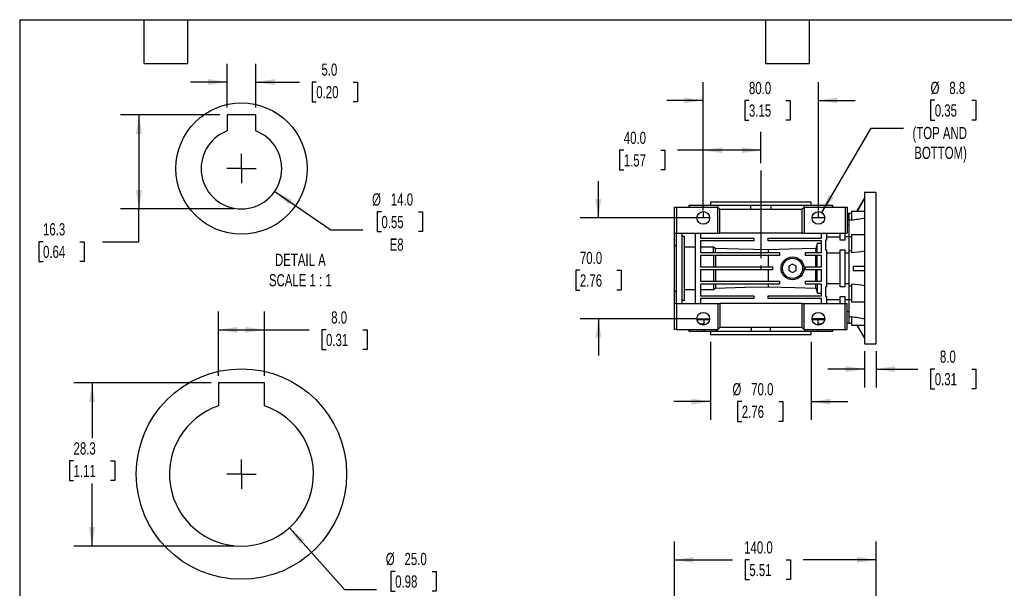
# Model space of a CAD drawing. Header units: millimetres. Extents: x 25 to 1093, y 25 to 838.
# Tile 3 of 9: x 25 to 709, y 444 to 838. Entities that reach past the tile are written whole.
import ezdxf

# ---------------------------------------------------------------- set-up
doc = ezdxf.new("R2010")
doc.units = ezdxf.units.MM
doc.header["$LTSCALE"] = 4
doc.linetypes.add('SLD-Center', pattern=[19.05, 15.24, -1.27, 1.27, -1.27])
doc.linetypes.add('SLD-Solid', pattern=[0])
doc.layers.add('CENTER', color=40, linetype='SLD-Center')
doc.layers.add('SLD-DEFPOINTS', color=7, linetype='Continuous')
doc.layers.add('DIMENSIONS', color=140, linetype='SLD-Solid', lineweight=25)
doc.layers.add('TEXT', color=140, linetype='SLD-Solid', lineweight=25)
doc.styles.add('SLDTEXTSTYLE0', font='TXT', dxfattribs={"width": 0.7})
doc.dimstyles.new('SLDDIMSTYLE1', dxfattribs={"dimtxt": 8.632031, "dimasz": 13.208, "dimexe": 0, "dimexo": 0.0625, "dimgap": 2.158008, "dimtad": 0, "dimtih": 1, "dimtoh": 1, "dimrnd": 1e-09, "dimzin": 4, "dimdsep": 46, "dimtxsty": 'SLDTEXTSTYLE0', "dimsah": 1, "dimcen": 0.09, "dimadec": 0, "dimazin": 1, "dimtfac": 1, "dimtmove": 0, "dimatfit": 0, "dimfxl": 0, "dimfrac": 2, "dimtolj": 1, "dimtzin": 12, "dimarcsym": 0})
doc.dimstyles.new('SLDDIMSTYLE10', dxfattribs={"dimtxt": 8.632031, "dimasz": 13.208, "dimexe": 0, "dimexo": 0.0625, "dimgap": 2.158008, "dimtad": 0, "dimtih": 1, "dimtoh": 1, "dimlfac": 0.25, "dimrnd": 1e-09, "dimzin": 12, "dimdsep": 46, "dimtxsty": 'SLDTEXTSTYLE0', "dimsah": 1, "dimcen": 0.09, "dimadec": 0, "dimazin": 3, "dimtfac": 1, "dimtofl": 0, "dimtmove": 0, "dimatfit": 3, "dimfxl": 0, "dimfrac": 2, "dimtolj": 1, "dimtzin": 12, "dimarcsym": 0})
doc.dimstyles.new('SLDDIMSTYLE11', dxfattribs={"dimtxt": 8.632031, "dimasz": 13.208, "dimexe": 0, "dimexo": 0.0625, "dimgap": 2.158008, "dimtad": 0, "dimtih": 1, "dimtoh": 1, "dimlfac": 0.25, "dimrnd": 1e-09, "dimzin": 4, "dimdsep": 46, "dimtxsty": 'SLDTEXTSTYLE0', "dimsah": 1, "dimcen": 0.09, "dimadec": 0, "dimazin": 1, "dimtfac": 1, "dimtofl": 0, "dimtmove": 0, "dimatfit": 3, "dimfxl": 0, "dimfrac": 2, "dimtolj": 1, "dimtzin": 12, "dimarcsym": 0})
doc.dimstyles.new('SLDDIMSTYLE3', dxfattribs={"dimtxt": 8.632031, "dimasz": 13.208, "dimexe": 0, "dimexo": 0.0625, "dimgap": 2.158008, "dimtad": 0, "dimtih": 1, "dimtoh": 1, "dimrnd": 1e-09, "dimzin": 4, "dimdsep": 46, "dimtxsty": 'SLDTEXTSTYLE0', "dimsah": 1, "dimcen": 0.09, "dimadec": 0, "dimazin": 1, "dimtfac": 1, "dimtofl": 0, "dimtmove": 0, "dimatfit": 3, "dimfxl": 0, "dimfrac": 2, "dimtolj": 1, "dimtzin": 12, "dimarcsym": 0})
doc.dimstyles.new('SLDDIMSTYLE7', dxfattribs={"dimtxt": 8.632031, "dimasz": 13.208, "dimexe": 0, "dimexo": 0.0625, "dimgap": 2.158008, "dimtad": 0, "dimtih": 1, "dimtoh": 1, "dimrnd": 1e-09, "dimzin": 12, "dimdsep": 46, "dimtxsty": 'SLDTEXTSTYLE0', "dimsah": 1, "dimcen": 0, "dimadec": 0, "dimazin": 3, "dimtfac": 1, "dimtofl": 0, "dimtmove": 0, "dimatfit": 3, "dimfxl": 0, "dimfrac": 2, "dimtolj": 1, "dimtzin": 12, "dimarcsym": 0})
doc.dimstyles.new('SLDDIMSTYLE8', dxfattribs={"dimtxt": 8.632031, "dimasz": 13.208, "dimexe": 0, "dimexo": 0.0625, "dimgap": 2.158008, "dimtad": 0, "dimtih": 1, "dimtoh": 1, "dimlfac": 0.25, "dimrnd": 1e-09, "dimzin": 4, "dimdsep": 46, "dimtxsty": 'SLDTEXTSTYLE0', "dimsah": 1, "dimcen": 0, "dimadec": 0, "dimazin": 1, "dimtfac": 1, "dimtofl": 0, "dimtmove": 0, "dimatfit": 3, "dimfxl": 0, "dimfrac": 2, "dimtolj": 1, "dimtzin": 12, "dimarcsym": 0})
doc.dimstyles.new('SLDDIMSTYLE9', dxfattribs={"dimtxt": 8.632031, "dimasz": 13.208, "dimexe": 0, "dimexo": 0.0625, "dimgap": 2.158008, "dimtad": 0, "dimtih": 1, "dimtoh": 1, "dimlfac": 0.25, "dimrnd": 1e-09, "dimzin": 4, "dimdsep": 46, "dimtxsty": 'SLDTEXTSTYLE0', "dimsah": 1, "dimcen": 0.09, "dimadec": 0, "dimazin": 1, "dimtfac": 1, "dimtmove": 0, "dimatfit": 0, "dimfxl": 0, "dimfrac": 2, "dimtolj": 1, "dimtzin": 12, "dimarcsym": 0})

# ---------------------------------------------------------------- blocks, each defined once
blk = doc.blocks.new('_D_8')
at = {"layer": 'DIMENSIONS'}
for p, q in [((480.21, 375.14), (480.21, 476.08)), ((620.21, 395.14), (620.21, 476.08)), ((480.21, 463.38), (520.51, 463.38)), ((532.21, 463.38), (529.31, 463.38)), ((529.31, 463.38), (529.31, 449.66)), ((557.86, 463.38), (560.75, 463.38)), ((560.75, 463.38), (560.75, 449.66)), ((620.21, 463.38), (569.55, 463.38)), ((529.31, 449.66), (532.21, 449.66)), ((560.75, 449.66), (557.86, 449.66))]:
    blk.add_line(p, q, dxfattribs=at)
for points in [[(480.21, 463.38), (493.41, 461.35), (493.41, 465.41)], [(620.21, 463.38), (607, 465.41), (607, 461.35)]]:
    blk.add_solid(points, dxfattribs=at)
at = {"layer": 'DIMENSIONS', "char_height": 8.467, "attachment_point": 1, "style": 'SLDTEXTSTYLE0'}
for s, insert in [('140.0', (528.61, 476.23)), ('5.51', (532.21, 460.57))]:
    blk.add_mtext(s, dxfattribs=dict(at, insert=insert))
blk = doc.blocks.new('_D_17')
at = {"layer": 'DIMENSIONS'}
for p, q in [((500.21, 705.76), (500.21, 760.33)), ((540.21, 738.66), (540.21, 760.33)), ((445, 747.63), (442.1, 747.63)), ((442.1, 747.63), (442.1, 733.92)), ((470.65, 747.63), (473.55, 747.63)), ((473.55, 747.63), (473.55, 733.92)), ((500.21, 747.63), (482.35, 747.63)), ((540.21, 747.63), (500.21, 747.63)), ((442.1, 733.92), (445, 733.92)), ((473.55, 733.92), (470.65, 733.92))]:
    blk.add_line(p, q, dxfattribs=at)
for points in [[(500.21, 747.63), (513.41, 745.6), (513.41, 749.67)], [(540.21, 747.63), (527, 749.67), (527, 745.6)]]:
    blk.add_solid(points, dxfattribs=at)
at = {"layer": 'DIMENSIONS', "char_height": 8.467, "attachment_point": 1, "style": 'SLDTEXTSTYLE0'}
for s, insert in [('40.0', (445, 760.48)), ('1.57', (445, 744.83))]:
    blk.add_mtext(s, dxfattribs=dict(at, insert=insert))
blk = doc.blocks.new('_D_18')
at = {"layer": 'DIMENSIONS'}
for p, q in [((500.21, 705.76), (500.21, 794.88)), ((580.21, 705.76), (580.21, 794.88)), ((500.21, 782.18), (474.81, 782.18)), ((531.93, 782.18), (529.03, 782.18)), ((529.03, 782.18), (529.03, 768.46)), ((557.58, 782.18), (560.47, 782.18)), ((560.47, 782.18), (560.47, 768.46)), ((580.21, 782.18), (605.61, 782.18)), ((529.03, 768.46), (531.93, 768.46)), ((560.47, 768.46), (557.58, 768.46))]:
    blk.add_line(p, q, dxfattribs=at)
for points in [[(500.21, 782.18), (487, 784.22), (487, 780.15)], [(580.21, 782.18), (593.41, 780.15), (593.41, 784.22)]]:
    blk.add_solid(points, dxfattribs=at)
at = {"layer": 'DIMENSIONS', "char_height": 8.467, "attachment_point": 1, "style": 'SLDTEXTSTYLE0'}
for s, insert in [('80.0', (531.93, 795.03)), ('3.15', (531.93, 779.38))]:
    blk.add_mtext(s, dxfattribs=dict(at, insert=insert))
blk = doc.blocks.new('_D_19')
at = {"layer": 'DIMENSIONS'}
for p, q in [((427.34, 700.68), (427.34, 726.08)), ((495.13, 700.68), (414.64, 700.68)), ((414.51, 664.29), (411.61, 664.29)), ((411.61, 664.29), (411.61, 650.57)), ((440.16, 664.29), (443.06, 664.29)), ((443.06, 664.29), (443.06, 650.57)), ((411.61, 650.57), (414.51, 650.57)), ((443.06, 650.57), (440.16, 650.57)), ((495.13, 630.68), (414.64, 630.68)), ((427.34, 630.68), (427.34, 605.28))]:
    blk.add_line(p, q, dxfattribs=at)
for points in [[(427.34, 700.68), (429.37, 713.89), (425.31, 713.89)], [(427.34, 630.68), (425.31, 617.48), (429.37, 617.48)]]:
    blk.add_solid(points, dxfattribs=at)
at = {"layer": 'DIMENSIONS', "char_height": 8.467, "attachment_point": 1, "style": 'SLDTEXTSTYLE0'}
for s, insert in [('70.0', (414.51, 677.13)), ('2.76', (414.51, 661.48))]:
    blk.add_mtext(s, dxfattribs=dict(at, insert=insert))
blk = doc.blocks.new('_D_20')
at = {"layer": 'DIMENSIONS'}
for p, q in [((660.99, 782.26), (658.09, 782.26)), ((658.09, 782.26), (658.09, 768.54)), ((686.64, 782.26), (689.54, 782.26)), ((689.54, 782.26), (689.54, 768.54)), ((658.09, 768.54), (660.99, 768.54)), ((689.54, 768.54), (686.64, 768.54)), ((582.44, 704.47), (616.93, 762.87)), ((616.93, 762.87), (639.16, 762.87))]:
    blk.add_line(p, q, dxfattribs=at)
blk.add_solid([(582.44, 704.47), (590.91, 714.81), (587.41, 716.88)], dxfattribs=at)
at = {"layer": 'DIMENSIONS', "char_height": 8.467, "attachment_point": 1, "style": 'SLDTEXTSTYLE0'}
for s, insert in [('%%c', (658.07, 795.11)), ('8.8', (671.1, 795.11)), ('0.35', (660.99, 779.46)), ('(TOP AND', (645.51, 763.81)), ('BOTTOM)', (646.77, 750.09))]:
    blk.add_mtext(s, dxfattribs=dict(at, insert=insert))
blk = doc.blocks.new('_D_21')
at = {"layer": 'DIMENSIONS'}
for p, q in [((505.21, 614.6), (505.21, 560.48)), ((575.21, 614.6), (575.21, 560.48)), ((505.21, 573.18), (479.81, 573.18)), ((526.99, 573.18), (524.09, 573.18)), ((524.09, 573.18), (524.09, 559.46)), ((552.64, 573.18), (555.54, 573.18)), ((555.54, 573.18), (555.54, 559.46)), ((575.21, 573.18), (600.61, 573.18)), ((524.09, 559.46), (526.99, 559.46)), ((555.54, 559.46), (552.64, 559.46))]:
    blk.add_line(p, q, dxfattribs=at)
for points in [[(505.21, 573.18), (492, 575.22), (492, 571.15)], [(575.21, 573.18), (588.41, 571.15), (588.41, 575.22)]]:
    blk.add_solid(points, dxfattribs=at)
at = {"layer": 'DIMENSIONS', "char_height": 8.467, "attachment_point": 1, "style": 'SLDTEXTSTYLE0'}
for s, insert in [('%%c', (520.47, 586.03)), ('70.0', (533.51, 586.03)), ('2.76', (526.99, 570.38))]:
    blk.add_mtext(s, dxfattribs=dict(at, insert=insert))
blk = doc.blocks.new('_D_22')
at = {"layer": 'DIMENSIONS'}
for p, q in [((612.21, 608.1), (612.21, 583.07)), ((620.21, 608.1), (620.21, 583.07)), ((612.21, 595.77), (586.81, 595.77)), ((620.21, 595.77), (649.3, 595.77)), ((660.99, 595.77), (658.09, 595.77)), ((658.09, 595.77), (658.09, 582.05)), ((686.64, 595.77), (689.54, 595.77)), ((689.54, 595.77), (689.54, 582.05)), ((658.09, 582.05), (660.99, 582.05)), ((689.54, 582.05), (686.64, 582.05))]:
    blk.add_line(p, q, dxfattribs=at)
for points in [[(612.21, 595.77), (599, 597.8), (599, 593.74)], [(620.21, 595.77), (633.41, 593.74), (633.41, 597.8)]]:
    blk.add_solid(points, dxfattribs=at)
at = {"layer": 'DIMENSIONS', "char_height": 8.467, "attachment_point": 1, "style": 'SLDTEXTSTYLE0'}
for s, insert in [('8.0', (664.58, 608.62)), ('0.31', (660.99, 592.97))]:
    blk.add_mtext(s, dxfattribs=dict(at, insert=insert))
blk = doc.blocks.new('_D_23')
at = {"layer": 'DIMENSIONS'}
for p, q in [((202.53, 719.07), (241.58, 692.3)), ((276.67, 704.84), (273.77, 704.84)), ((273.77, 704.84), (273.77, 691.12)), ((302.32, 704.84), (305.22, 704.84)), ((305.22, 704.84), (305.22, 691.12)), ((241.58, 692.3), (263.81, 692.3)), ((273.77, 691.12), (276.67, 691.12)), ((305.22, 691.12), (302.32, 691.12))]:
    blk.add_line(p, q, dxfattribs=at)
blk.add_solid([(202.53, 719.07), (212.27, 709.92), (214.57, 713.28)], dxfattribs=at)
at = {"layer": 'DIMENSIONS', "char_height": 8.467, "attachment_point": 1, "style": 'SLDTEXTSTYLE0'}
for s, insert in [('%%c', (270.16, 717.68)), ('14.0', (283.19, 717.68)), ('0.55', (276.67, 702.03)), ('E8', (282.34, 686.38))]:
    blk.add_mtext(s, dxfattribs=dict(at, insert=insert))
blk = doc.blocks.new('_D_24')
at = {"layer": 'DIMENSIONS'}
for p, q in [((169.43, 777.17), (169.43, 807.67)), ((189.43, 777.17), (189.43, 807.67)), ((169.43, 794.97), (144.03, 794.97)), ((189.43, 794.97), (219.71, 794.97)), ((231.4, 794.97), (228.5, 794.97)), ((228.5, 794.97), (228.5, 781.25)), ((257.05, 794.97), (259.95, 794.97)), ((259.95, 794.97), (259.95, 781.25)), ((228.5, 781.25), (231.4, 781.25)), ((259.95, 781.25), (257.05, 781.25))]:
    blk.add_line(p, q, dxfattribs=at)
for points in [[(169.43, 794.97), (156.22, 797), (156.22, 792.93)], [(189.43, 794.97), (202.64, 792.93), (202.64, 797)]]:
    blk.add_solid(points, dxfattribs=at)
at = {"layer": 'DIMENSIONS', "char_height": 8.467, "attachment_point": 1, "style": 'SLDTEXTSTYLE0'}
for s, insert in [('5.0', (234.99, 807.81)), ('0.20', (231.4, 792.16))]:
    blk.add_mtext(s, dxfattribs=dict(at, insert=insert))
blk = doc.blocks.new('_D_25')
at = {"layer": 'DIMENSIONS'}
for p, q in [((164.35, 772.09), (95.52, 772.09)), ((108.22, 772.09), (108.22, 706.89)), ((174.35, 706.89), (95.52, 706.89)), ((108.22, 684.16), (108.22, 706.89)), ((41.61, 684.16), (38.71, 684.16)), ((38.71, 684.16), (38.71, 670.44)), ((67.26, 684.16), (70.16, 684.16)), ((70.16, 684.16), (70.16, 670.44)), ((82.82, 684.16), (108.22, 684.16)), ((38.71, 670.44), (41.61, 670.44)), ((70.16, 670.44), (67.26, 670.44))]:
    blk.add_line(p, q, dxfattribs=at)
for points in [[(108.22, 772.09), (106.18, 758.89), (110.25, 758.89)], [(108.22, 706.89), (110.25, 720.1), (106.18, 720.1)]]:
    blk.add_solid(points, dxfattribs=at)
at = {"layer": 'DIMENSIONS', "char_height": 8.467, "attachment_point": 1, "style": 'SLDTEXTSTYLE0'}
for s, insert in [('16.3', (41.61, 697)), ('0.64', (41.61, 681.35))]:
    blk.add_mtext(s, dxfattribs=dict(at, insert=insert))
blk = doc.blocks.new('SW_CENTERMARKSYMBOL_5')
at = {"layer": 'CENTER', "color": 0}
for q in [(0, 10.16), (-10.16, 0), (0, -10.16), (10.16, 0)]:
    blk.add_line((0, 0), q, dxfattribs=at)
blk = doc.blocks.new('_D_26')
at = {"layer": 'DIMENSIONS'}
for p, q in [((163.43, 591.19), (163.43, 635.69)), ((195.43, 591.19), (195.43, 635.69)), ((163.43, 622.99), (195.43, 622.99)), ((195.43, 622.99), (226.49, 622.99)), ((238.18, 622.99), (235.28, 622.99)), ((235.28, 622.99), (235.28, 609.27)), ((263.83, 622.99), (266.73, 622.99)), ((266.73, 622.99), (266.73, 609.27)), ((235.28, 609.27), (238.18, 609.27)), ((266.73, 609.27), (263.83, 609.27))]:
    blk.add_line(p, q, dxfattribs=at)
for points in [[(163.43, 622.99), (176.64, 620.95), (176.64, 625.02)], [(195.43, 622.99), (182.22, 625.02), (182.22, 620.95)]]:
    blk.add_solid(points, dxfattribs=at)
at = {"layer": 'DIMENSIONS', "char_height": 8.467, "attachment_point": 1, "style": 'SLDTEXTSTYLE0'}
for s, insert in [('8.0', (241.77, 635.83)), ('0.31', (238.18, 620.18))]:
    blk.add_mtext(s, dxfattribs=dict(at, insert=insert))
blk = doc.blocks.new('_D_27')
at = {"layer": 'DIMENSIONS'}
for p, q in [((212.79, 485.66), (251.11, 442.87)), ((286.2, 455.41), (283.3, 455.41)), ((283.3, 455.41), (283.3, 441.69)), ((311.85, 455.41), (314.75, 455.41)), ((314.75, 455.41), (314.75, 441.69)), ((251.11, 442.87), (273.33, 442.87)), ((283.3, 441.69), (286.2, 441.69)), ((314.75, 441.69), (311.85, 441.69))]:
    blk.add_line(p, q, dxfattribs=at)
blk.add_solid([(212.79, 485.66), (220.09, 474.47), (223.11, 477.18)], dxfattribs=at)
at = {"layer": 'DIMENSIONS', "char_height": 8.467, "attachment_point": 1, "style": 'SLDTEXTSTYLE0'}
for s, insert in [('%%c', (279.68, 468.25)), ('25.0', (292.72, 468.25)), ('0.98', (286.2, 452.6)), ('H8', (291.19, 436.95))]:
    blk.add_mtext(s, dxfattribs=dict(at, insert=insert))
blk = doc.blocks.new('_D_28')
at = {"layer": 'DIMENSIONS'}
for p, q in [((158.35, 586.11), (62.95, 586.11)), ((75.65, 586.11), (75.65, 547.74)), ((62.82, 532.09), (59.93, 532.09)), ((59.93, 532.09), (59.93, 518.37)), ((88.48, 532.09), (91.37, 532.09)), ((91.37, 532.09), (91.37, 518.37)), ((59.93, 518.37), (62.82, 518.37)), ((75.65, 472.91), (75.65, 516.44)), ((91.37, 518.37), (88.48, 518.37)), ((174.35, 472.91), (62.95, 472.91))]:
    blk.add_line(p, q, dxfattribs=at)
for points in [[(75.65, 586.11), (73.62, 572.9), (77.68, 572.9)], [(75.65, 472.91), (77.68, 486.11), (73.62, 486.11)]]:
    blk.add_solid(points, dxfattribs=at)
at = {"layer": 'DIMENSIONS', "char_height": 8.467, "attachment_point": 1, "style": 'SLDTEXTSTYLE0'}
for s, insert in [('28.3', (62.82, 544.94)), ('1.11', (62.82, 529.29))]:
    blk.add_mtext(s, dxfattribs=dict(at, insert=insert))
blk = doc.blocks.new('SW_CENTERMARKSYMBOL_6')
at = {"layer": 'CENTER', "color": 0}
for q in [(0, 10.16), (-10.16, 0), (0, -10.16), (10.16, 0)]:
    blk.add_line((0, 0), q, dxfattribs=at)

msp = doc.modelspace()

# ---------------------------------------------------------------- linework, layer by layer
for p, q in [((169.43, 772.094), (169.43, 761.048)), ((189.43, 772.094), (169.43, 772.094)), ((189.43, 761.048), (189.43, 772.094)), ((620.207, 718.183), (612.207, 718.183)), ((612.207, 718.183), (612.207, 613.183)), ((620.207, 613.183), (620.207, 718.183)), ((505.207, 711.683), (505.207, 709.183)), ((540.207, 711.683), (505.207, 711.683)), ((575.207, 711.683), (540.207, 711.683)), ((575.207, 709.183), (575.207, 711.683)), ((612.207, 714.183), (607.011, 705.183)), ((480.207, 690.183), (480.207, 708.183)), ((480.207, 708.183), (481.707, 708.183)), ((481.707, 708.183), (481.707, 690.183)), ((481.707, 708.183), (510.207, 708.183)), ((490.207, 709.183), (490.207, 708.183)), ((490.721, 709.183), (490.207, 709.183)), ((490.721, 708.183), (490.721, 709.183)), ((500.157, 709.183), (490.721, 709.183)), ((500.157, 709.183), (500.157, 708.183)), ((510.273, 709.183), (500.157, 709.183)), ((500.157, 705.083), (500.157, 700.683)), ((510.207, 690.183), (510.207, 708.183)), ((510.207, 708.183), (511.707, 706.683)), ((510.273, 708.117), (510.273, 709.183)), ((533.054, 709.183), (510.273, 709.183)), ((511.707, 690.183), (511.707, 706.683)), ((511.707, 706.683), (568.707, 706.683)), ((533.054, 709.183), (533.054, 706.683)), ((547.36, 709.183), (533.054, 709.183)), ((547.36, 706.683), (547.36, 709.183)), ((570.141, 709.183), (547.36, 709.183)), ((568.707, 706.683), (570.207, 708.183)), ((568.707, 706.683), (568.707, 690.183)), ((570.141, 709.183), (570.141, 708.117)), ((580.256, 709.183), (570.141, 709.183)), ((570.207, 708.183), (570.207, 690.183)), ((570.207, 708.183), (598.707, 708.183)), ((580.256, 708.183), (580.256, 709.183)), ((589.693, 709.183), (580.256, 709.183)), ((580.256, 700.683), (580.256, 705.083)), ((589.693, 709.183), (589.693, 708.183)), ((590.207, 709.183), (589.693, 709.183)), ((590.207, 708.183), (590.207, 709.183)), ((598.707, 708.183), (598.707, 690.183)), ((598.707, 708.183), (600.207, 708.183)), ((600.207, 708.183), (600.207, 690.183)), ((607.011, 705.183), (603.207, 705.183)), ((603.207, 705.183), (603.207, 699.051)), ((612.207, 705.02), (606.933, 705.02)), ((504.607, 700.683), (495.807, 700.683)), ((584.607, 700.683), (575.807, 700.683)), ((601.207, 703.683), (600.207, 703.683)), ((603.207, 703.683), (601.207, 703.683)), ((601.207, 698.977), (601.207, 703.683)), ((601.207, 703.683), (601.207, 698.971)), ((601.207, 698.971), (601.207, 687.433)), ((600.207, 695.779), (601.207, 695.779)), ((480.207, 690.183), (481.707, 690.183)), ((480.207, 681.442), (480.207, 690.183)), ((481.707, 690.183), (510.207, 690.183)), ((481.707, 641.183), (481.707, 690.183)), ((485.207, 690.183), (485.207, 641.183)), ((487.207, 687.709), (485.207, 687.709)), ((487.207, 643.657), (487.207, 687.709)), ((494.707, 641.183), (494.707, 690.183)), ((498.207, 690.183), (498.207, 686.683)), ((498.207, 686.683), (535.207, 686.683)), ((535.207, 684.683), (498.207, 684.683)), ((498.207, 684.683), (498.207, 676.683)), ((510.207, 690.183), (511.707, 690.183)), ((568.707, 690.183), (511.707, 690.183)), ((535.207, 686.683), (535.207, 684.683)), ((545.207, 684.683), (545.207, 686.683)), ((545.207, 686.683), (582.207, 686.683)), ((582.207, 684.683), (545.207, 684.683)), ((568.707, 690.183), (570.207, 690.183)), ((570.207, 690.183), (598.707, 690.183)), ((582.207, 686.683), (582.207, 690.183)), ((582.207, 676.683), (582.207, 684.683)), ((585.207, 685.293), (585.207, 678.573)), ((585.707, 685.293), (585.207, 685.293)), ((585.707, 690.183), (585.707, 685.293)), ((595.207, 687.247), (585.707, 687.247)), ((595.207, 685.293), (595.207, 690.183)), ((598.707, 685.293), (595.207, 685.293)), ((598.707, 690.183), (600.207, 690.183)), ((598.707, 685.293), (598.707, 690.183)), ((601.207, 687.433), (598.707, 687.433)), ((603.207, 687.433), (601.207, 687.433)), ((601.207, 687.433), (601.207, 677.61)), ((601.207, 687.433), (601.207, 677.613)), ((612.207, 688.933), (603.207, 688.933)), ((603.207, 688.933), (603.207, 676.352)), ((480.207, 681.442), (481.707, 681.442)), ((480.207, 649.924), (480.207, 681.442)), ((494.707, 680.351), (487.207, 680.351)), ((507.207, 680.351), (498.207, 680.351)), ((507.207, 676.683), (507.207, 680.351)), ((508.777, 676.683), (508.777, 679.381)), ((545.207, 678.466), (545.207, 676.683)), ((578.357, 676.683), (578.357, 679.381)), ((582.207, 682.876), (579.207, 682.876)), ((579.207, 676.683), (579.207, 682.876)), ((585.207, 678.573), (585.707, 678.573)), ((585.707, 678.573), (585.707, 652.793)), ((595.207, 678.573), (598.707, 678.573)), ((595.207, 652.793), (595.207, 678.573)), ((598.707, 652.793), (598.707, 678.573)), ((601.207, 677.613), (601.207, 653.753)), ((498.207, 676.683), (553.207, 676.683)), ((553.207, 674.683), (498.207, 674.683)), ((498.207, 674.683), (498.207, 666.683)), ((507.207, 674.683), (507.207, 666.683)), ((508.777, 674.683), (508.777, 666.683)), ((545.207, 674.683), (545.207, 666.683)), ((553.207, 676.683), (553.207, 674.683)), ((571.207, 674.683), (571.207, 676.683)), ((571.207, 676.683), (582.207, 676.683)), ((582.207, 674.683), (571.207, 674.683)), ((578.357, 666.683), (578.357, 674.683)), ((579.207, 666.683), (579.207, 674.683)), ((582.207, 666.683), (582.207, 674.683)), ((585.707, 676.447), (595.207, 676.447)), ((598.707, 676.447), (601.207, 676.447)), ((498.207, 666.683), (548.207, 666.683)), ((548.207, 664.683), (498.207, 664.683)), ((498.207, 664.683), (498.207, 656.683)), ((507.207, 664.683), (507.207, 656.683)), ((508.777, 664.683), (508.777, 656.683)), ((545.207, 664.683), (545.207, 656.683)), ((548.207, 666.683), (548.207, 664.683)), ((562.207, 668.57), (559.707, 667.126)), ((559.707, 667.126), (559.707, 664.24)), ((559.707, 664.24), (562.207, 662.796)), ((564.707, 667.126), (562.207, 668.57)), ((562.207, 662.796), (564.707, 664.24)), ((564.707, 664.24), (564.707, 667.126)), ((571.207, 664.683), (571.207, 666.683)), ((571.207, 666.683), (582.207, 666.683)), ((582.207, 664.683), (571.207, 664.683)), ((578.357, 656.683), (578.357, 664.683)), ((579.207, 656.683), (579.207, 664.683)), ((582.207, 656.683), (582.207, 664.683)), ((604.247, 667.183), (604.247, 664.183)), ((604.247, 667.183), (612.207, 667.183)), ((604.247, 664.183), (612.207, 664.183)), ((498.207, 656.683), (553.207, 656.683)), ((553.207, 656.683), (553.207, 654.683)), ((571.207, 654.683), (571.207, 656.683)), ((571.207, 656.683), (582.207, 656.683)), ((480.207, 649.924), (481.707, 649.924)), ((480.207, 641.183), (480.207, 649.924)), ((487.207, 651.015), (494.707, 651.015)), ((553.207, 654.683), (498.207, 654.683)), ((498.207, 654.683), (498.207, 646.683)), ((498.207, 651.015), (507.207, 651.015)), ((507.207, 654.683), (507.207, 651.015)), ((508.777, 654.683), (508.777, 651.985)), ((545.207, 654.683), (545.207, 652.9)), ((582.207, 654.683), (571.207, 654.683)), ((578.357, 651.985), (578.357, 654.683)), ((579.207, 654.683), (579.207, 648.491)), ((582.207, 646.683), (582.207, 654.683)), ((585.707, 652.793), (585.207, 652.793)), ((585.207, 652.793), (585.207, 646.073)), ((595.207, 654.919), (585.707, 654.919)), ((598.707, 652.793), (595.207, 652.793)), ((601.207, 654.919), (598.707, 654.919)), ((601.207, 653.753), (601.207, 643.933)), ((601.207, 653.753), (601.207, 643.933)), ((603.207, 655.015), (603.207, 642.433)), ((485.207, 643.657), (487.207, 643.657)), ((498.207, 646.683), (535.207, 646.683)), ((535.207, 644.683), (498.207, 644.683)), ((498.207, 644.683), (498.207, 641.183)), ((535.207, 646.683), (535.207, 644.683)), ((545.207, 644.683), (545.207, 646.683)), ((545.207, 646.683), (582.207, 646.683)), ((582.207, 644.683), (545.207, 644.683)), ((579.207, 648.491), (582.207, 648.491)), ((582.207, 641.183), (582.207, 644.683)), ((585.207, 646.073), (585.707, 646.073)), ((585.707, 646.073), (585.707, 641.183)), ((585.707, 644.119), (595.207, 644.119)), ((595.207, 646.073), (598.707, 646.073)), ((595.207, 641.183), (595.207, 646.073)), ((598.707, 641.183), (598.707, 646.073)), ((598.707, 643.933), (601.207, 643.933)), ((601.207, 643.933), (603.207, 643.933)), ((601.207, 643.933), (601.207, 632.395)), ((480.207, 623.183), (480.207, 641.183)), ((480.207, 641.183), (481.707, 641.183)), ((481.707, 641.183), (481.707, 623.183)), ((481.707, 641.183), (510.207, 641.183)), ((510.207, 641.183), (510.207, 623.183)), ((510.207, 641.183), (511.707, 641.183)), ((511.707, 641.183), (511.707, 624.683)), ((568.707, 641.183), (511.707, 641.183)), ((568.707, 641.183), (568.707, 624.683)), ((568.707, 641.183), (570.207, 641.183)), ((570.207, 623.183), (570.207, 641.183)), ((570.207, 641.183), (598.707, 641.183)), ((598.707, 623.183), (598.707, 641.183)), ((598.707, 641.183), (600.207, 641.183)), ((600.207, 623.183), (600.207, 641.183)), ((603.207, 642.433), (612.207, 642.433)), ((495.807, 630.683), (504.607, 630.683)), ((495.835, 630.183), (504.578, 630.183)), ((500.478, 630.183), (500.478, 626.291)), ((584.607, 630.683), (575.807, 630.683)), ((575.835, 630.183), (584.578, 630.183)), ((579.936, 626.291), (579.936, 630.183)), ((601.207, 635.587), (600.207, 635.587)), ((601.207, 632.395), (601.207, 627.683)), ((601.207, 632.389), (601.207, 627.683)), ((603.207, 632.315), (603.207, 626.183)), ((481.707, 623.183), (480.207, 623.183)), ((481.707, 623.183), (510.207, 623.183)), ((490.207, 623.183), (490.207, 622.183)), ((490.648, 622.183), (490.648, 623.183)), ((497.54, 627.183), (500.478, 627.183)), ((500.478, 623.183), (500.478, 622.183)), ((509.849, 622.183), (509.849, 623.183)), ((511.707, 624.683), (510.207, 623.183)), ((568.707, 624.683), (511.707, 624.683)), ((533.58, 624.683), (533.58, 622.183)), ((546.833, 622.183), (546.833, 624.683)), ((570.207, 623.183), (568.707, 624.683)), ((570.207, 623.183), (598.707, 623.183)), ((570.565, 623.183), (570.565, 622.183)), ((579.936, 627.183), (582.873, 627.183)), ((579.936, 622.183), (579.936, 623.183)), ((589.766, 623.183), (589.766, 622.183)), ((590.207, 622.183), (590.207, 623.183)), ((598.707, 623.183), (600.207, 623.183)), ((600.207, 627.683), (601.207, 627.683)), ((601.207, 627.683), (603.207, 627.683)), ((603.207, 626.183), (607.001, 626.183)), ((606.933, 626.346), (612.207, 626.346)), ((606.999, 626.203), (612.207, 617.183)), ((490.207, 622.183), (490.648, 622.183)), ((490.648, 622.183), (500.478, 622.183)), ((500.478, 622.183), (509.849, 622.183)), ((505.207, 622.183), (505.207, 619.683)), ((505.207, 619.683), (540.207, 619.683)), ((509.849, 622.183), (533.58, 622.183)), ((533.58, 622.183), (546.833, 622.183)), ((540.207, 619.683), (575.207, 619.683)), ((546.833, 622.183), (570.565, 622.183)), ((570.565, 622.183), (579.936, 622.183)), ((575.207, 619.683), (575.207, 622.183)), ((579.936, 622.183), (589.766, 622.183)), ((589.766, 622.183), (590.207, 622.183)), ((612.207, 613.183), (620.207, 613.183)), ((195.43, 586.107), (163.43, 586.107)), ((163.43, 586.107), (163.43, 570.277)), ((195.43, 570.277), (195.43, 586.107))]:
    msp.add_line(p, q)
at = {"flags": 128}
for points in [[(606.933, 705.02), (609.886, 710.139), (612.207, 714.16)], [(545.207, 678.466), (524.806, 678.979), (508.777, 679.381)], [(578.357, 679.381), (559.793, 678.869), (545.207, 678.466)], [(508.777, 651.985), (529.178, 652.497), (545.207, 652.9)], [(545.207, 652.9), (563.771, 652.387), (578.357, 651.985)], [(606.933, 626.346), (609.886, 621.228), (612.207, 617.206)]]:
    msp.add_lwpolyline(points, dxfattribs=at)
for centre, radius in [((500.207, 700.683), 4.4), ((580.207, 700.683), 4.4), ((562.207, 665.683), 8), ((562.207, 665.683), 7), ((500.207, 630.683), 4.4), ((580.207, 630.683), 4.4)]:
    msp.add_circle(centre, radius)
for centre, radius, start, end in [((179.43, 734.894), 28, 110.92483, 69.07517), ((179.43, 522.907), 50, 108.662925, 71.337075)]:
    msp.add_arc(centre, radius, start, end)
for points in [[(606.933, 705.02), (606.985, 705.129), (607.011, 705.183), (607.011, 705.183)], [(603.207, 699.339), (602.541, 699.216), (601.874, 699.093), (601.207, 698.971)], [(603.207, 699.051), (606.213, 699.607), (609.213, 700.174), (612.207, 700.754)], [(508.777, 679.381), (508.254, 679.705), (507.731, 680.028), (507.207, 680.351)], [(579.207, 682.876), (578.923, 681.711), (578.639, 680.546), (578.357, 679.381)], [(603.207, 677.854), (602.541, 677.77), (601.874, 677.69), (601.207, 677.613)], [(612.207, 677.58), (609.213, 677.092), (606.213, 676.69), (603.207, 676.352)], [(507.207, 651.015), (507.731, 651.338), (508.254, 651.661), (508.777, 651.985)], [(578.357, 651.985), (578.639, 650.82), (578.923, 649.655), (579.207, 648.491)], [(601.207, 653.753), (601.874, 653.677), (602.541, 653.596), (603.207, 653.512)], [(603.207, 655.015), (606.213, 654.677), (609.213, 654.274), (612.207, 653.786)], [(601.207, 632.395), (601.874, 632.273), (602.541, 632.15), (603.207, 632.027)], [(603.207, 632.315), (606.213, 631.759), (609.213, 631.192), (612.207, 630.612)]]:
    msp.add_open_spline(points, degree=3)
msp.add_open_spline([(607.001, 626.204), (607.003, 626.2), (607.007, 626.192), (606.96, 626.289), (606.933, 626.346)], degree=3, knots=[0, 0, 0, 0, 0.4149568, 1, 1, 1, 1])
at = {"layer": 'CENTER'}
msp.add_line((540.207, 733.583), (540.207, 664.783), dxfattribs=at)
at = {"layer": 'SLD-DEFPOINTS'}
for centre, radius in [((179.43, 734.894), 45.54), ((179.43, 522.907), 73.034)]:
    msp.add_circle(centre, radius, dxfattribs=at)
at = {"layer": 'TEXT'}
for p, q in [((25.4, 838.2), (1092.2, 838.2)), ((25.4, 838.2), (25.4, 25.4)), ((111.76, 807.72), (111.76, 838.2)), ((142.24, 807.72), (142.24, 838.2)), ((543.56, 807.72), (543.56, 838.2)), ((574.04, 807.72), (574.04, 838.2)), ((111.76, 807.72), (142.24, 807.72)), ((543.56, 807.72), (574.04, 807.72))]:
    msp.add_line(p, q, dxfattribs=at)

# ---------------------------------------------------------------- block references
at = {"layer": 'CENTER'}
for name, p in [('SW_CENTERMARKSYMBOL_5', (179.43, 734.894)), ('SW_CENTERMARKSYMBOL_6', (179.43, 522.907))]:
    msp.add_blockref(name, p, dxfattribs=at)

# ---------------------------------------------------------------- texts
at = {"layer": 'TEXT', "insert": (220.34, 675.76), "char_height": 8.46667, "attachment_point": 2, "style": 'SLDTEXTSTYLE0'}
msp.add_mtext('DETAIL A^JSCALE 1 : 1', dxfattribs=at)

# ---------------------------------------------------------------- dimensions: what is measured, and where the dimension line sits
at = {"layer": 'DIMENSIONS'}
for base, p1, p2, dimstyle, picture, middle in [((169.43, 794.966), (189.43, 772.094), (169.43, 772.094), 'SLDDIMSTYLE9', '_D_24', (244.229, 794.966)), ((580.207, 782.183), (500.207, 700.683), (580.207, 700.683), 'SLDDIMSTYLE1', '_D_18', (544.751, 782.183)), ((540.207, 747.635), (500.207, 700.683), (540.207, 733.583), 'SLDDIMSTYLE3', '_D_17', (457.827, 747.635)), ((163.43, 622.986), (195.43, 586.107), (163.43, 586.107), 'SLDDIMSTYLE11', '_D_26', (251.008, 622.986)), ((620.207, 595.771), (612.207, 613.183), (620.207, 613.183), 'SLDDIMSTYLE1', '_D_22', (673.818, 595.771)), ((620.207, 463.379), (480.207, 370.064), (620.207, 390.064), 'SLDDIMSTYLE3', '_D_8', (545.031, 463.379))]:
    dim = msp.add_linear_dim(base=base, p1=p1, p2=p2, dimstyle=dimstyle, dxfattribs=at)
    dim.commit()
    dim.dimension.update_dxf_attribs({"geometry": picture, "text_midpoint": middle, "dimtype": 160})
for p1, p2, text, dimstyle, picture, middle in [((577.969, 696.895), (582.445, 704.472), '<>\\P(TOP AND\\PBOTTOM)', 'SLDDIMSTYLE7', '_D_20', (673.818, 767.329)), ((156.333, 750.722), (202.527, 719.066), '<>\\PE8', 'SLDDIMSTYLE8', '_D_23', (289.499, 696.763)), ((146.073, 560.152), (212.788, 485.661), '<>\\PH8', 'SLDDIMSTYLE8', '_D_27', (299.026, 447.333))]:
    dim = msp.add_diameter_dim_2p(p1=p1, p2=p2, text=text, dimstyle=dimstyle, dxfattribs=at)
    dim.commit()
    dim.dimension.update_dxf_attribs({"geometry": picture, "text_midpoint": middle, "dimtype": 163})
for base, p1, p2, dimstyle, picture, middle in [((108.215, 706.894), (169.43, 772.094), (179.43, 706.894), 'SLDDIMSTYLE10', '_D_25', (108.215, 684.156)), ((427.339, 630.683), (500.207, 700.683), (500.207, 630.683), 'SLDDIMSTYLE1', '_D_19', (427.339, 664.286)), ((75.65, 472.907), (163.43, 586.107), (179.43, 472.907), 'SLDDIMSTYLE10', '_D_28', (75.65, 532.09))]:
    dim = msp.add_linear_dim(base=base, p1=p1, p2=p2, angle=90, dimstyle=dimstyle, dxfattribs=at)
    dim.commit()
    dim.dimension.update_dxf_attribs({"geometry": picture, "text_midpoint": middle, "dimtype": 160})
dim = msp.add_linear_dim(base=(505.207, 573.183), p1=(575.207, 619.683), p2=(505.207, 619.683), text='%%c<>', dimstyle='SLDDIMSTYLE1', dxfattribs=at)
dim.commit()
dim.dimension.update_dxf_attribs({"geometry": '_D_21', "text_midpoint": (539.816, 573.183), "dimtype": 160})

doc.saveas('drawing.dxf')
